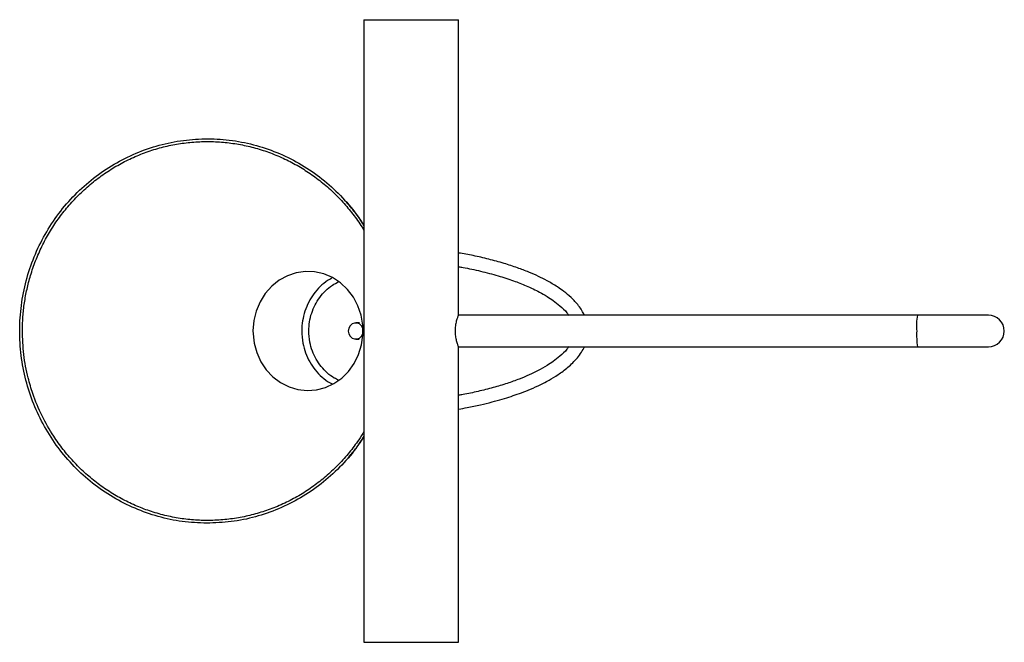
# Paper-space layout '_Inferior' of a CAD drawing. Header units: millimetres. Extents: x -145 to 219, y -115 to 115.
import ezdxf

# ---------------------------------------------------------------- set-up
doc = ezdxf.new("R2010")
doc.units = ezdxf.units.MM

psp = doc.layouts.new('_Inferior')

# ---------------------------------------------------------------- linework, layer by layer
at = {"color": 7, "linetype": 'Continuous', "lineweight": 25}
for p, q in [((-17.5, 115), (-17.5, -115)), ((-17.5, 115), (17.5, 115)), ((17.5, 5.72), (17.5, 115)), ((213.37, 5.85), (17.46, 5.85)), ((-19.21, 3), (-20.54, 3)), ((-20.54, -3), (-19.23, -3)), ((17.46, -5.85), (213.37, -5.85)), ((17.5, -115), (17.5, -5.72)), ((-17.5, -115), (17.5, -115))]:
    psp.add_line(p, q, dxfattribs=at)
at = {"color": 7, "linetype": 'Continuous', "lineweight": 25, "flags": 128}
for points in [[(-58.55, 0.07), (-58.11, -4.51), (-57.15, -8), (-55.61, -11.36), (-53.63, -14.32), (-51.15, -16.95), (-48.37, -19.05), (-45.22, -20.65), (-41.95, -21.62), (-38.48, -21.99), (-35.11, -21.74), (-31.72, -20.86), (-28.62, -19.42), (-25.71, -17.39), (-23.23, -14.93), (-21.12, -11.97), (-19.53, -8.74), (-18.44, -5.15), (-17.93, -1.55), (-17.98, 2.21), (-18.59, 5.8), (-19.77, 9.32), (-21.44, 12.49), (-23.64, 15.39), (-26.2, 17.78), (-29.18, 19.73), (-32.34, 21.07), (-35.77, 21.84), (-39.14, 21.97), (-42.57, 21.48), (-45.78, 20.41), (-48.86, 18.73), (-51.58, 16.56), (-53.99, 13.85), (-55.9, 10.82), (-57.36, 7.38), (-58.23, 3.83), (-58.55, 0.07)], [(-17.78, 0), (-17.95, 1.03), (-18.43, 1.93), (-19.16, 2.6), (-20.06, 2.95), (-21.02, 2.95), (-21.92, 2.6), (-22.65, 1.93), (-23.13, 1.03), (-23.3, 0), (-23.13, -1.03), (-22.65, -1.93), (-21.92, -2.6), (-21.02, -2.95), (-20.06, -2.95), (-19.16, -2.6), (-18.43, -1.93), (-17.95, -1.03), (-17.78, 0)]]:
    psp.add_lwpolyline(points, dxfattribs=at)
at = {"color": 8, "linetype": 'Continuous', "lineweight": 25}
for centre, radius, start, end in [((207.84, 1.87), 21.1, 169.1344, 185.0881), ((217.2, -1.4), 30.41, 177.363, 188.4144)]:
    psp.add_arc(centre, radius, start, end, dxfattribs=at)
at = {"color": 7, "linetype": 'Continuous', "lineweight": 25}
psp.add_arc((213.37, 0), 5.85, 270, 90, dxfattribs=at)
for points, knots in [([(-75.63, -71), (-78.65, -70.87), (-84.71, -70.62), (-93.62, -68.71), (-102.23, -65.7), (-110.38, -61.55), (-117.93, -56.36), (-124.75, -50.19), (-130.73, -43.17), (-135.76, -35.41), (-139.76, -27.05), (-142.66, -18.22), (-144.41, -9.08), (-144.98, 0.22), (-144.35, 9.51), (-142.55, 18.64), (-139.6, 27.45), (-135.56, 35.79), (-130.48, 43.52), (-124.46, 50.5), (-117.6, 56.62), (-110.02, 61.77), (-101.85, 65.87), (-93.23, 68.83), (-84.3, 70.62), (-75.22, 71.2), (-66.14, 70.57), (-57.22, 68.72), (-48.62, 65.7), (-40.47, 61.55), (-32.91, 56.36), (-26.13, 50.17), (-20.92, 44.28), (-18.4, 40.22), (-17.5, 38.77)], [0, 0, 0, 0, 0.031681, 0.063397, 0.095077, 0.126759, 0.158474, 0.190155, 0.221836, 0.253552, 0.285232, 0.316914, 0.348629, 0.380309, 0.411991, 0.443706, 0.475386, 0.507068, 0.538784, 0.570464, 0.602146, 0.633861, 0.665541, 0.697223, 0.728938, 0.760618, 0.7923, 0.824015, 0.855696, 0.887378, 0.919093, 0.950773, 0.982455, 1, 1, 1, 1]), ([(-143.78, 0.21), (-143.74, 1.92), (-143.66, 5.32), (-143.07, 10.42), (-142.14, 15.48), (-140.78, 20.69), (-138.96, 25.98), (-136.61, 31.32), (-133.82, 36.48), (-130.61, 41.38), (-127.01, 45.99), (-123.06, 50.26), (-118.73, 54.22), (-114.1, 57.78), (-109.21, 60.91), (-104.09, 63.62), (-98.69, 65.89), (-93.13, 67.69), (-87.5, 68.97), (-81.82, 69.77), (-76.04, 70.08), (-70.26, 69.88), (-64.55, 69.19), (-58.95, 68.02), (-53.41, 66.35), (-48.02, 64.22), (-42.85, 61.63), (-37.93, 58.62), (-33.23, 55.17), (-28.84, 51.33), (-24.77, 47.13), (-21.13, 42.6), (-18.69, 39.24), (-17.62, 37.33), (-17.5, 37.12)], [0, 0, 0, 0, 0.028284, 0.056569, 0.085241, 0.113914, 0.146168, 0.178422, 0.211045, 0.244197, 0.27648, 0.308987, 0.341842, 0.375171, 0.407452, 0.439959, 0.473182, 0.506652, 0.53901, 0.571369, 0.604103, 0.637376, 0.669657, 0.701937, 0.734588, 0.767772, 0.800122, 0.832472, 0.865194, 0.89845, 0.930726, 0.963226, 0.996076, 1, 1, 1, 1]), ([(-17.5, 39.27), (-17.52, 39.3), (-18.44, 40.68), (-20.51, 43.48), (-22.69, 46.08), (-23.86, 47.47)], [0, 0, 0, 0, 0.011384, 0.468628, 1, 1, 1, 1]), ([(64, 5.85), (63.71, 6.43), (63.08, 7.66), (61.47, 9.9), (59.24, 12.29), (56.55, 14.52), (53.59, 16.6), (50.45, 18.46), (46.92, 20.23), (43.27, 21.84), (39.03, 23.45), (34.08, 25.07), (28.61, 26.56), (23.02, 27.88), (19.29, 28.51), (17.5, 28.81)], [0, 0, 0, 0, 0.034505, 0.074304, 0.148692, 0.212793, 0.267002, 0.349391, 0.4163, 0.489005, 0.573967, 0.672989, 0.784244, 0.896284, 1, 1, 1, 1]), ([(17.5, 23.76), (18.04, 23.67), (20.75, 23.23), (25.62, 22.13), (31.86, 20.52), (37.48, 18.71), (41.79, 17.04), (44.98, 15.6), (47.57, 14.3), (50.07, 12.88), (52.6, 11.22), (55.11, 9.26), (57.05, 7.41), (58, 6.08), (58.23, 5.77)], [0, 0, 0, 0, 0.036348, 0.183438, 0.332261, 0.465254, 0.575705, 0.638475, 0.696587, 0.767399, 0.827733, 0.895341, 0.975556, 1, 1, 1, 1]), ([(17.46, 5.79), (17.45, 5.81), (17.44, 5.89), (17.21, 5.42), (16.84, 4.42), (16.42, 2.87), (16.16, 0.98), (16.17, -1), (16.42, -2.81), (16.82, -4.36), (17.21, -5.42), (17.45, -5.9), (17.46, -5.81), (17.46, -5.79)], [0, 0, 0, 0, 0.0282872, 0.1298403, 0.2327732, 0.3405773, 0.4498696, 0.5541848, 0.6549387, 0.7589374, 0.867945, 0.976177, 1, 1, 1, 1]), ([(-17.5, -37.08), (-18.14, -38.13), (-19.79, -40.84), (-22.89, -44.91), (-26.77, -49.3), (-31.01, -53.32), (-35.55, -56.96), (-40.36, -60.18), (-45.47, -63.02), (-50.78, -65.39), (-56.25, -67.27), (-61.82, -68.68), (-67.54, -69.62), (-73.32, -70.05), (-79.09, -69.98), (-84.79, -69.42), (-90.49, -68.35), (-96.06, -66.8), (-101.47, -64.78), (-106.66, -62.32), (-111.67, -59.4), (-116.43, -56.05), (-120.89, -52.31), (-125.01, -48.23), (-128.81, -43.77), (-132.8, -38.2), (-136.7, -31.37), (-139.73, -24.07), (-141.97, -16.49), (-143.48, -8.68), (-143.68, -2.77), (-143.78, 0.21)], [0, 0, 0, 0, 0.020557, 0.052834, 0.085481, 0.118662, 0.150762, 0.183437, 0.216112, 0.249383, 0.281672, 0.313961, 0.346713, 0.379943, 0.412224, 0.444504, 0.477159, 0.510353, 0.54255, 0.574748, 0.607316, 0.640414, 0.672702, 0.704991, 0.737648, 0.770835, 0.819312, 0.868569, 0.901954, 0.950579, 1, 1, 1, 1]), ([(58.23, -5.77), (58, -6.08), (57.05, -7.41), (55.11, -9.26), (52.6, -11.22), (49.84, -13.03), (46.87, -14.68), (43.43, -16.33), (39.7, -17.88), (35.24, -19.46), (30.15, -20.99), (24.69, -22.34), (20.44, -23.28), (18.04, -23.67), (17.5, -23.76)], [0, 0, 0, 0, 0.024444, 0.104658, 0.172267, 0.2326, 0.320885, 0.396389, 0.484844, 0.588763, 0.710081, 0.83778, 0.963652, 1, 1, 1, 1]), ([(17.5, -28.84), (18.55, -28.66), (21.25, -28.22), (25.37, -27.32), (29.69, -26.27), (33.46, -25.22), (36.83, -24.18), (40.01, -23.08), (43.35, -21.8), (47.03, -20.2), (50.74, -18.31), (54.44, -16.07), (58.03, -13.41), (60.92, -10.57), (62.91, -7.96), (63.65, -6.52), (64, -5.85)], [0, 0, 0, 0, 0.060866, 0.156079, 0.240084, 0.313997, 0.378819, 0.440072, 0.504747, 0.581202, 0.666063, 0.738366, 0.822597, 0.913312, 0.959779, 1, 1, 1, 1]), ([(-17.5, -38.79), (-18.48, -40.35), (-21.09, -44.51), (-26.42, -50.48), (-33.24, -56.63), (-40.83, -61.77), (-49, -65.87), (-57.62, -68.82), (-66.55, -70.68), (-72.6, -70.89), (-75.63, -71)], [0, 0, 0, 0, 0.078707, 0.210277, 0.341853, 0.473569, 0.605139, 0.736715, 0.868429, 1, 1, 1, 1]), ([(-23.75, -47.36), (-22.8, -46.24), (-21.07, -44.19), (-19, -41.43), (-17.84, -39.74), (-17.5, -39.25)], [0, 0, 0, 0, 0.459197, 0.842662, 1, 1, 1, 1])]:
    psp.add_open_spline(points, degree=3, knots=knots, dxfattribs=at)
at = {"color": 8, "linetype": 'Continuous', "lineweight": 25}
for points, knots in [([(-29.37, 19.5), (-29.9, 19.22), (-31.46, 18.41), (-33.75, 16.45), (-36.11, 13.78), (-38.05, 10.7), (-38.92, 8.43), (-39.35, 7.28)], [0, 0, 0, 0, 0.114881, 0.334893, 0.561248, 0.777618, 1, 1, 1, 1]), ([(-37.9, 0.06), (-37.85, 1.16), (-37.74, 3.39), (-36.93, 6.62), (-35.65, 9.68), (-33.93, 12.47), (-31.77, 14.94), (-29.41, 16.92), (-27.66, 17.82), (-26.88, 18.23)], [0, 0, 0, 0, 0.143322, 0.290832, 0.434137, 0.581469, 0.727233, 0.87722, 1, 1, 1, 1]), ([(-39.35, 7.28), (-39.67, 6.12), (-40.33, 3.77), (-40.63, -0.23), (-40.25, -4.24), (-39.17, -8.11), (-37.62, -11.45), (-35.56, -14.5), (-33.08, -17.05), (-30.95, -18.76), (-29.62, -19.4), (-29.3, -19.56)], [0, 0, 0, 0, 0.11451, 0.232337, 0.377787, 0.494447, 0.614585, 0.730794, 0.850346, 0.964558, 1, 1, 1, 1]), ([(-26.87, -18.2), (-27.41, -17.94), (-28.91, -17.24), (-31.1, -15.55), (-33.37, -13.2), (-35.23, -10.46), (-36.66, -7.4), (-37.69, -3.88), (-37.83, -1.33), (-37.9, 0.06)], [0, 0, 0, 0, 0.083014, 0.229479, 0.37449, 0.523696, 0.669155, 0.818923, 1, 1, 1, 1])]:
    psp.add_open_spline(points, degree=3, knots=knots, dxfattribs=at)

doc.saveas('drawing.dxf')
